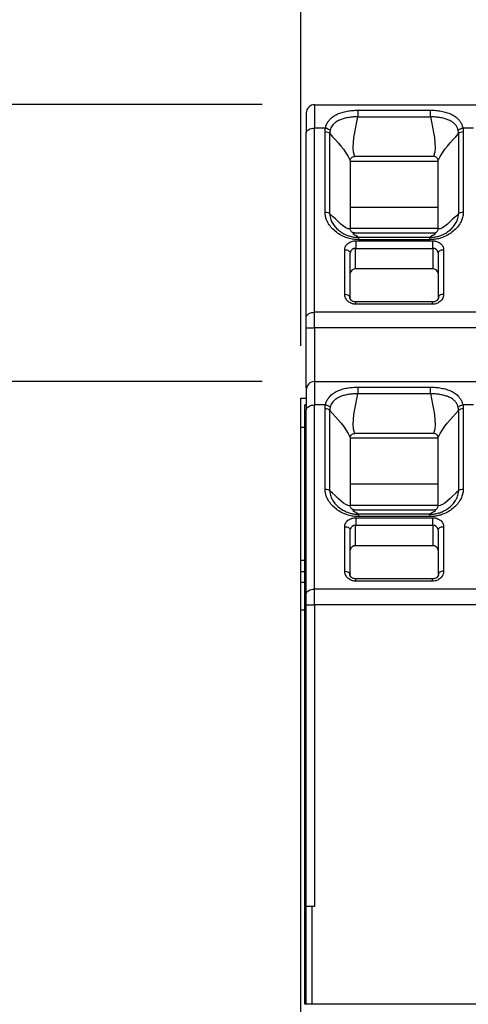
# Model space of a CAD drawing. Header units: millimetres. Extents: x 3 to 274, y 6 to 213.
# Tile 10 of 32: x 50 to 61, y 116 to 140. Entities that reach past the tile are written whole.
import ezdxf

# ---------------------------------------------------------------- set-up
doc = ezdxf.new("R2010")
doc.units = ezdxf.units.MM
doc.layers.add('DIMENSIONS', color=140, linetype='Continuous', lineweight=25)
doc.styles.add('SLDTEXTSTYLE0', font='TXT', dxfattribs={"width": 0.7})
doc.dimstyles.new('SLDDIMSTYLE0', dxfattribs={"dimtxt": 2.158008, "dimasz": 3.302, "dimexe": 0, "dimexo": 0.0625, "dimgap": 0.539502, "dimtad": 0, "dimtih": 1, "dimtoh": 1, "dimlfac": 1.5, "dimrnd": 1e-09, "dimzin": 4, "dimdsep": 46, "dimtxsty": 'SLDTEXTSTYLE0', "dimsah": 1, "dimcen": 0.09, "dimadec": 0, "dimazin": 1, "dimtfac": 1, "dimtmove": 0, "dimatfit": 0, "dimfxl": 1, "dimfrac": 2, "dimtolj": 1, "dimtzin": 12, "dimarcsym": 0})
doc.dimstyles.new('SLDDIMSTYLE1', dxfattribs={"dimtxt": 2.158008, "dimasz": 3.302, "dimexe": 0, "dimexo": 0.0625, "dimgap": 0.539502, "dimtad": 0, "dimtih": 1, "dimtoh": 1, "dimlfac": 1.5, "dimrnd": 1e-09, "dimzin": 12, "dimdsep": 46, "dimtxsty": 'SLDTEXTSTYLE0', "dimsah": 1, "dimcen": 0.09, "dimadec": 0, "dimazin": 3, "dimtfac": 1, "dimtofl": 0, "dimtmove": 0, "dimatfit": 3, "dimfxl": 1, "dimfrac": 2, "dimtolj": 1, "dimtzin": 12, "dimarcsym": 0})

# ---------------------------------------------------------------- blocks, each defined once
blk = doc.blocks.new('_D')
at = {"layer": 'DIMENSIONS', "transparency": 16777216}
for p, q in [((56.513, 132.358), (56.513, 151.476)), ((71.846, 132.358), (71.846, 151.476)), ((56.513, 148.301), (50.163, 148.301)), ((61.443, 148.301), (60.719, 148.301)), ((60.719, 148.301), (60.719, 144.871)), ((67.856, 148.301), (68.581, 148.301)), ((68.581, 148.301), (68.581, 144.871)), ((71.846, 148.301), (78.196, 148.301)), ((60.719, 144.871), (61.443, 144.871)), ((68.581, 144.871), (67.856, 144.871))]:
    blk.add_line(p, q, dxfattribs=at)
for points in [[(56.513, 148.301), (53.211, 148.809), (53.211, 147.793)], [(71.846, 148.301), (75.148, 147.793), (75.148, 148.809)]]:
    blk.add_solid(points, dxfattribs=at)
at = {"layer": 'DIMENSIONS', "transparency": 16777216, "char_height": 2.1167, "attachment_point": 1, "style": 'SLDTEXTSTYLE0'}
for s, insert in [('23.0', (61.443, 151.513)), ('0.91', (61.443, 147.6))]:
    blk.add_mtext(s, dxfattribs=dict(at, insert=insert))
blk = doc.blocks.new('_D_1')
at = {"layer": 'DIMENSIONS', "transparency": 16777216}
for p, q in [((55.576, 131.488), (43.338, 131.488)), ((46.513, 131.488), (46.513, 105.824)), ((43.307, 101.911), (42.582, 101.911)), ((42.582, 101.911), (42.582, 98.481)), ((49.719, 101.911), (50.444, 101.911)), ((50.444, 101.911), (50.444, 98.481)), ((42.582, 98.481), (43.307, 98.481)), ((50.444, 98.481), (49.719, 98.481)), ((46.513, 70.788), (46.513, 97.998)), ((55.576, 70.788), (43.338, 70.788))]:
    blk.add_line(p, q, dxfattribs=at)
for points in [[(46.513, 131.488), (46.005, 128.186), (47.021, 128.186)], [(46.513, 70.788), (47.021, 74.09), (46.005, 74.09)]]:
    blk.add_solid(points, dxfattribs=at)
at = {"layer": 'DIMENSIONS', "transparency": 16777216, "char_height": 2.1167, "attachment_point": 1, "style": 'SLDTEXTSTYLE0'}
for s, insert in [('91.1', (43.307, 105.123)), ('3.58', (43.307, 101.21))]:
    blk.add_mtext(s, dxfattribs=dict(at, insert=insert))
blk = doc.blocks.new('_D_2')
at = {"layer": 'DIMENSIONS', "transparency": 16777216}
for p, q in [((55.576, 138.222), (31.338, 138.222)), ((34.513, 138.222), (34.513, 105.824)), ((31.307, 101.911), (30.582, 101.911)), ((30.582, 101.911), (30.582, 98.481)), ((37.719, 101.911), (38.444, 101.911)), ((38.444, 101.911), (38.444, 98.481)), ((30.582, 98.481), (31.307, 98.481)), ((38.444, 98.481), (37.719, 98.481)), ((34.513, 64.054), (34.513, 97.998)), ((55.576, 64.054), (31.338, 64.054))]:
    blk.add_line(p, q, dxfattribs=at)
for points in [[(34.513, 138.222), (34.005, 134.92), (35.021, 134.92)], [(34.513, 64.054), (35.021, 67.356), (34.005, 67.356)]]:
    blk.add_solid(points, dxfattribs=at)
at = {"layer": 'DIMENSIONS', "transparency": 16777216, "char_height": 2.1167, "attachment_point": 1, "style": 'SLDTEXTSTYLE0'}
for s, insert in [('111.3', (30.409, 105.123)), ('4.38', (31.307, 101.21))]:
    blk.add_mtext(s, dxfattribs=dict(at, insert=insert))

msp = doc.modelspace()

# ---------------------------------------------------------------- linework, layer by layer
for p, q in [((56.8463, 138.2215), (71.513, 138.2215)), ((56.8463, 138.2215), (56.8463, 137.6529)), ((57.8957, 138.087), (59.6637, 138.087)), ((57.8957, 137.9281), (59.6637, 137.9281)), ((56.6463, 133.059), (56.6463, 137.5382)), ((56.8463, 133.1737), (56.8463, 137.6529)), ((57.1113, 137.6529), (56.8463, 137.6529)), ((57.1012, 135.607), (57.1012, 137.5588)), ((57.2189, 135.5665), (57.2189, 137.5182)), ((60.3404, 137.5182), (60.3404, 135.5665)), ((60.7093, 137.6529), (60.448, 137.6529)), ((60.4582, 137.5588), (60.4582, 135.607)), ((59.7375, 136.9598), (57.8219, 136.9598)), ((57.713, 136.8612), (57.713, 136.8506)), ((57.713, 136.8506), (57.713, 135.2123)), ((57.713, 136.8506), (59.8463, 136.8506)), ((59.8463, 136.8506), (59.8463, 136.8612)), ((59.8463, 135.2123), (59.8463, 136.8506)), ((57.713, 135.7326), (59.8463, 135.7326)), ((57.713, 135.2123), (57.713, 135.2027)), ((59.8463, 135.2123), (57.713, 135.2123)), ((57.8199, 135.1031), (59.7395, 135.1031)), ((59.8463, 135.2027), (59.8463, 135.2123)), ((57.8463, 134.9121), (59.713, 134.9121)), ((57.8463, 134.9121), (57.8463, 134.7264)), ((59.6491, 134.9947), (57.9102, 134.9947)), ((59.6491, 134.9384), (57.9102, 134.9384)), ((59.713, 134.9121), (59.713, 134.7264)), ((57.5797, 133.6108), (57.5797, 134.6937)), ((57.713, 133.5343), (57.713, 134.6172)), ((57.8443, 134.2293), (57.8443, 134.7264)), ((57.8463, 134.7264), (59.713, 134.7264)), ((59.715, 134.7264), (59.715, 134.2293)), ((59.8463, 134.6172), (59.8463, 133.5343)), ((59.9797, 134.6937), (59.9797, 133.6108)), ((59.715, 134.2293), (57.8443, 134.2293)), ((59.713, 133.4256), (57.8463, 133.4256)), ((59.713, 133.3687), (57.8463, 133.3687)), ((56.8463, 132.7913), (56.8463, 133.1737)), ((71.513, 133.1737), (56.8463, 133.1737)), ((56.6463, 132.7913), (56.8463, 132.7913)), ((56.6463, 131.3255), (56.6463, 132.7913)), ((71.513, 132.7913), (56.8463, 132.7913)), ((56.8463, 132.7913), (56.8463, 131.4882)), ((56.8463, 131.4882), (71.513, 131.4882)), ((56.8463, 131.4882), (56.8463, 130.9196)), ((57.8957, 131.3537), (59.6637, 131.3537)), ((56.513, 131.0879), (56.6463, 131.0879)), ((56.513, 130.3712), (56.513, 131.0879)), ((57.8957, 131.1948), (59.6637, 131.1948)), ((56.6463, 130.9215), (56.613, 130.9215)), ((56.613, 124.9215), (56.613, 130.9215)), ((56.6463, 126.3256), (56.6463, 130.8049)), ((56.8463, 126.4404), (56.8463, 130.9196)), ((57.1113, 130.9196), (56.8463, 130.9196)), ((57.1012, 128.8737), (57.1012, 130.8255)), ((57.2189, 128.8331), (57.2189, 130.7849)), ((60.3404, 130.7849), (60.3404, 128.8331)), ((60.7093, 130.9196), (60.448, 130.9196)), ((60.4582, 130.8255), (60.4582, 128.8737)), ((56.613, 130.3712), (56.513, 130.3712)), ((56.513, 127.1379), (56.513, 130.3712)), ((57.713, 130.1278), (57.713, 130.1173)), ((57.713, 130.1173), (57.713, 128.479)), ((57.713, 130.1173), (59.8463, 130.1173)), ((59.7375, 130.2265), (57.8219, 130.2265)), ((59.8463, 130.1173), (59.8463, 130.1278)), ((59.8463, 128.479), (59.8463, 130.1173)), ((57.713, 128.9993), (59.8463, 128.9993)), ((57.713, 128.479), (57.713, 128.4694)), ((59.8463, 128.479), (57.713, 128.479)), ((57.8199, 128.3698), (59.7395, 128.3698)), ((59.8463, 128.4694), (59.8463, 128.479)), ((57.8463, 128.1788), (59.713, 128.1788)), ((57.8463, 128.1788), (57.8463, 127.9931)), ((59.6491, 128.2614), (57.9102, 128.2614)), ((59.6491, 128.2051), (57.9102, 128.2051)), ((59.713, 128.1788), (59.713, 127.9931)), ((57.5797, 126.8774), (57.5797, 127.9604)), ((57.713, 126.801), (57.713, 127.8839)), ((57.8443, 127.496), (57.8443, 127.9931)), ((57.8463, 127.9931), (59.713, 127.9931)), ((59.715, 127.9931), (59.715, 127.496)), ((59.8463, 127.8839), (59.8463, 126.801)), ((59.9797, 127.9604), (59.9797, 126.8774)), ((59.715, 127.496), (57.8443, 127.496)), ((56.613, 127.1379), (56.513, 127.1379)), ((56.513, 126.8712), (56.513, 127.1379)), ((56.513, 126.8712), (56.613, 126.8712)), ((56.513, 126.6045), (56.513, 126.8712)), ((59.713, 126.6923), (57.8463, 126.6923)), ((56.613, 126.6045), (56.513, 126.6045)), ((56.513, 125.9379), (56.513, 126.6045)), ((56.8463, 126.058), (56.8463, 126.4404)), ((71.513, 126.4404), (56.8463, 126.4404)), ((59.713, 126.6354), (57.8463, 126.6354)), ((56.513, 114.7712), (56.513, 125.9379)), ((56.513, 125.9379), (56.613, 125.9379)), ((56.6463, 126.058), (56.8463, 126.058)), ((56.6463, 118.7215), (56.6463, 126.058)), ((56.8463, 126.058), (56.8463, 118.7215)), ((71.513, 126.058), (56.8463, 126.058)), ((56.6463, 124.9215), (56.613, 124.9215)), ((56.613, 118.1882), (56.613, 124.9215)), ((56.6463, 116.3548), (56.6463, 118.7215)), ((56.7797, 118.7215), (56.6463, 118.7215)), ((56.7797, 118.7215), (56.7797, 116.3548)), ((56.8463, 118.7215), (56.7797, 118.7215)), ((56.6463, 118.1882), (56.613, 118.1882)), ((56.613, 117.524), (56.613, 118.1882)), ((56.613, 116.3548), (56.613, 117.524)), ((56.613, 117.524), (56.6463, 117.524)), ((56.613, 116.3548), (56.6463, 116.3548)), ((56.613, 116.3548), (56.613, 116.3379)), ((56.6463, 116.3548), (56.7797, 116.3548)), ((56.7797, 116.3548), (61.213, 116.3548))]:
    msp.add_line(p, q)
at = {"flags": 128}
for points in [[(56.6463, 137.5382), (56.6502, 137.5606), (56.6616, 137.5821), (56.68, 137.602), (56.7049, 137.6193), (56.7352, 137.6336), (56.7698, 137.6442), (56.8073, 137.6507), (56.8463, 137.6529)], [(57.5797, 134.6937), (57.6057, 134.6922), (57.6307, 134.6879), (57.6538, 134.6808), (57.674, 134.6713), (57.6905, 134.6597), (57.7029, 134.6465), (57.7104, 134.6321), (57.713, 134.6172)], [(59.8463, 134.6172), (59.8489, 134.6321), (59.8565, 134.6465), (59.8688, 134.6597), (59.8854, 134.6713), (59.9056, 134.6808), (59.9287, 134.6879), (59.9537, 134.6922), (59.9797, 134.6937)], [(56.6463, 133.059), (56.6502, 133.0814), (56.6616, 133.1029), (56.68, 133.1227), (56.7049, 133.1401), (56.7352, 133.1544), (56.7698, 133.165), (56.8073, 133.1715), (56.8463, 133.1737)], [(56.6463, 130.8049), (56.6502, 130.8273), (56.6616, 130.8488), (56.68, 130.8686), (56.7049, 130.886), (56.7352, 130.9003), (56.7698, 130.9109), (56.8073, 130.9174), (56.8463, 130.9196)], [(57.5797, 127.9604), (57.6057, 127.9589), (57.6307, 127.9545), (57.6538, 127.9475), (57.674, 127.938), (57.6905, 127.9264), (57.7029, 127.9132), (57.7104, 127.8988), (57.713, 127.8839)], [(59.8463, 127.8839), (59.8489, 127.8988), (59.8565, 127.9132), (59.8688, 127.9264), (59.8854, 127.938), (59.9056, 127.9475), (59.9287, 127.9545), (59.9537, 127.9589), (59.9797, 127.9604)], [(56.6463, 126.3256), (56.6502, 126.348), (56.6616, 126.3695), (56.68, 126.3894), (56.7049, 126.4068), (56.7352, 126.421), (56.7698, 126.4316), (56.8073, 126.4382), (56.8463, 126.4404)]]:
    msp.add_lwpolyline(points, dxfattribs=at)
for centre, radius, start, end in [((56.8463, 138.0215), 0.2, 90, 180), ((57.8353, 134.6037), 0.1231, 85.31849, 173.32689), ((59.7241, 134.6037), 0.1231, 6.67312, 94.68151), ((57.8335, 134.1086), 0.1213, 84.88893, 173.75645), ((59.7258, 134.1086), 0.1213, 6.24355, 95.11107), ((56.8463, 131.2882), 0.2, 90, 180), ((57.8353, 127.8704), 0.1231, 85.31849, 173.32689), ((59.7241, 127.8704), 0.1231, 6.67312, 94.68151), ((57.8335, 127.3752), 0.1213, 84.88893, 173.75645), ((59.7258, 127.3752), 0.1213, 6.24355, 95.11107)]:
    msp.add_arc(centre, radius, start, end)
for points in [[(56.6463, 138.0215), (56.6463, 138.0215), (56.6463, 137.8411), (56.6463, 137.5382)], [(57.8219, 136.9598), (57.7246, 137.2338), (57.8441, 137.5946), (57.8957, 137.9281)], [(59.6637, 137.9281), (59.7153, 137.5946), (59.8348, 137.2338), (59.7375, 136.9598)], [(57.2189, 137.5182), (57.1963, 137.5426), (57.1493, 137.5588), (57.1012, 137.5588)], [(57.2264, 137.597), (57.2209, 137.569), (57.2185, 137.5428), (57.2189, 137.5182)], [(57.2189, 137.5182), (57.3917, 137.311), (57.5884, 137.1383), (57.713, 136.8612)], [(59.8463, 136.8612), (59.971, 137.1383), (60.1676, 137.311), (60.3404, 137.5182)], [(60.3404, 137.5182), (60.3408, 137.5428), (60.3385, 137.569), (60.3329, 137.597)], [(60.4582, 137.5588), (60.4101, 137.5588), (60.363, 137.5426), (60.3404, 137.5182)], [(57.1012, 135.607), (57.1493, 135.607), (57.1963, 135.5908), (57.2189, 135.5665)], [(57.713, 135.2027), (57.59, 135.1807), (57.3928, 135.4136), (57.2189, 135.5665)], [(60.3404, 135.5665), (60.1665, 135.4136), (59.9693, 135.1807), (59.8463, 135.2027)], [(60.3404, 135.5665), (60.363, 135.5908), (60.4101, 135.607), (60.4582, 135.607)], [(57.9102, 134.9947), (57.8978, 135.0302), (57.7023, 135.0722), (57.8199, 135.1031)], [(59.7395, 135.1031), (59.857, 135.0722), (59.6616, 135.0302), (59.6491, 134.9947)], [(57.9102, 134.9947), (57.9102, 134.9914), (57.9102, 134.9702), (57.9102, 134.9384)], [(59.6491, 134.9384), (59.6491, 134.9702), (59.6491, 134.9914), (59.6491, 134.9947)], [(57.5797, 133.6108), (57.632, 133.6108), (57.6828, 133.5913), (57.7029, 133.5636)], [(57.7029, 133.5636), (57.7095, 133.5543), (57.713, 133.5443), (57.713, 133.5343)], [(57.8463, 133.3687), (57.8463, 133.3892), (57.8463, 133.4219), (57.8463, 133.4279), (57.8463, 133.4238)], [(56.6463, 131.2882), (56.6463, 131.2882), (56.6463, 131.1078), (56.6463, 130.8049)], [(57.8219, 130.2265), (57.7246, 130.5004), (57.8441, 130.8612), (57.8957, 131.1948)], [(59.6637, 131.1948), (59.7153, 130.8612), (59.8348, 130.5004), (59.7375, 130.2265)], [(57.2189, 130.7849), (57.1963, 130.8093), (57.1493, 130.8255), (57.1012, 130.8255)], [(57.2264, 130.8636), (57.2209, 130.8357), (57.2185, 130.8094), (57.2189, 130.7849)], [(57.2189, 130.7849), (57.3917, 130.5777), (57.5884, 130.4049), (57.713, 130.1278)], [(59.8463, 130.1278), (59.971, 130.4049), (60.1676, 130.5777), (60.3404, 130.7849)], [(60.3404, 130.7849), (60.3408, 130.8094), (60.3385, 130.8357), (60.3329, 130.8636)], [(60.4582, 130.8255), (60.4101, 130.8255), (60.363, 130.8093), (60.3404, 130.7849)], [(57.1012, 128.8737), (57.1493, 128.8737), (57.1963, 128.8575), (57.2189, 128.8331)], [(57.713, 128.4694), (57.59, 128.4474), (57.3928, 128.6803), (57.2189, 128.8331)], [(60.3404, 128.8331), (60.1665, 128.6803), (59.9693, 128.4474), (59.8463, 128.4694)], [(60.3404, 128.8331), (60.363, 128.8575), (60.4101, 128.8737), (60.4582, 128.8737)], [(57.9102, 128.2614), (57.8978, 128.2969), (57.7023, 128.3389), (57.8199, 128.3698)], [(59.7395, 128.3698), (59.857, 128.3389), (59.6616, 128.2969), (59.6491, 128.2614)], [(57.9102, 128.2614), (57.9102, 128.258), (57.9102, 128.2368), (57.9102, 128.2051)], [(59.6491, 128.2051), (59.6491, 128.2368), (59.6491, 128.258), (59.6491, 128.2614)], [(57.5797, 126.8774), (57.632, 126.8774), (57.6828, 126.858), (57.7029, 126.8302)], [(57.7029, 126.8302), (57.7095, 126.821), (57.713, 126.811), (57.713, 126.801)], [(57.8463, 126.6354), (57.8463, 126.6559), (57.8463, 126.6886), (57.8463, 126.6946), (57.8463, 126.6904)]]:
    msp.add_open_spline(points, degree=3)
for points, knots in [([(57.1113, 137.6529), (57.1147, 137.668), (57.1214, 137.6982), (57.1374, 137.7408), (57.1577, 137.7817), (57.1829, 137.8204), (57.2257, 137.8733), (57.2942, 137.9342), (57.3958, 137.9925), (57.5098, 138.0361), (57.6333, 138.0655), (57.7627, 138.0836), (57.8519, 138.0859), (57.8957, 138.087)], [0, 0, 0, 0, 0.0505042, 0.1013277, 0.1528159, 0.2053007, 0.259096, 0.38574, 0.5142862, 0.6389399, 0.7609645, 0.8824935, 1, 1, 1, 1]), ([(57.8957, 137.9281), (57.8791, 137.9275), (57.8427, 137.9261), (57.7694, 137.921), (57.6738, 137.9101), (57.569, 137.8888), (57.4695, 137.8565), (57.3834, 137.8131), (57.317, 137.7619), (57.2721, 137.7081), (57.242, 137.6561), (57.2316, 137.6165), (57.2264, 137.597)], [0, 0, 0, 0, 0.0546361, 0.119848, 0.2431069, 0.3788501, 0.4966128, 0.6295266, 0.7526798, 0.8365838, 0.9195704, 1, 1, 1, 1]), ([(57.8957, 138.087), (57.8957, 138.0732), (57.8957, 138.0491), (57.8957, 137.9915), (57.8957, 137.9582), (57.8957, 137.9281)], [0, 0, 0, 0, 0.5, 0.5, 1, 1, 1, 1]), ([(59.6637, 138.087), (59.6854, 138.0867), (59.729, 138.0861), (59.7945, 138.0816), (59.86, 138.0743), (59.9459, 138.0604), (60.0492, 138.0356), (60.1631, 137.9926), (60.2647, 137.9351), (60.3409, 137.8678), (60.3939, 137.7973), (60.4294, 137.7287), (60.4419, 137.678), (60.448, 137.6529)], [0, 0, 0, 0, 0.0582608, 0.1172349, 0.1774772, 0.2395084, 0.3611656, 0.4855335, 0.6130645, 0.7384116, 0.8283722, 0.9150542, 1, 1, 1, 1]), ([(59.6637, 137.9281), (59.6637, 137.9582), (59.6637, 137.9915), (59.6637, 138.0491), (59.6637, 138.0732), (59.6637, 138.087)], [0, 0, 0, 0, 0.5, 0.5, 1, 1, 1, 1]), ([(60.3329, 137.597), (60.3301, 137.609), (60.3244, 137.6332), (60.3103, 137.6671), (60.2926, 137.6991), (60.2712, 137.7289), (60.2353, 137.7689), (60.1757, 137.8145), (60.0908, 137.8561), (59.9915, 137.8872), (59.8885, 137.9087), (59.7898, 137.9213), (59.7164, 137.9265), (59.6781, 137.9277), (59.6637, 137.9281)], [0, 0, 0, 0, 0.0489111, 0.0987568, 0.149155, 0.1997002, 0.2500027, 0.370751, 0.5039498, 0.6167957, 0.7569429, 0.8740343, 0.9526061, 1, 1, 1, 1]), ([(57.1012, 137.5588), (57.1016, 137.5744), (57.1025, 137.6059), (57.1084, 137.6371), (57.1113, 137.6529)], [0, 0, 0, 0, 0.4937138, 1, 1, 1, 1]), ([(57.1113, 137.6529), (57.1314, 137.6501), (57.1782, 137.6371), (57.2136, 137.6124), (57.2264, 137.597)], [0, 0, 0, 0, 0.4285714, 1, 1, 1, 1]), ([(60.3329, 137.597), (60.3458, 137.6124), (60.3812, 137.6371), (60.428, 137.6501), (60.448, 137.6529)], [0, 0, 0, 0, 0.5714286, 1, 1, 1, 1]), ([(60.448, 137.6529), (60.451, 137.6371), (60.4568, 137.6059), (60.4577, 137.5744), (60.4582, 137.5588)], [0, 0, 0, 0, 0.5062862, 1, 1, 1, 1]), ([(57.713, 136.8612), (57.713, 136.8861), (57.7219, 136.9113), (57.7613, 136.949), (57.7913, 136.9598), (57.8219, 136.9598)], [0, 0, 0, 0, 0.5, 0.5, 1, 1, 1, 1]), ([(59.8463, 136.8612), (59.8463, 136.8861), (59.8375, 136.9113), (59.7981, 136.949), (59.7681, 136.9598), (59.7375, 136.9598)], [0, 0, 0, 0, 0.5, 0.5, 1, 1, 1, 1]), ([(57.9102, 134.9384), (57.8897, 134.9388), (57.8486, 134.9397), (57.7873, 134.9467), (57.7262, 134.9579), (57.6654, 134.9737), (57.5771, 135.0032), (57.4654, 135.0555), (57.3435, 135.1406), (57.2408, 135.2415), (57.1714, 135.3435), (57.1288, 135.4383), (57.1055, 135.5223), (57.1026, 135.5789), (57.1012, 135.607)], [0, 0, 0, 0, 0.0486271, 0.0974145, 0.1467424, 0.1969788, 0.2484721, 0.3730691, 0.5001046, 0.6266093, 0.751563, 0.8362856, 0.9185569, 1, 1, 1, 1]), ([(57.2189, 135.5665), (57.2192, 135.5529), (57.2198, 135.5179), (57.2304, 135.4631), (57.2489, 135.4077), (57.2815, 135.3377), (57.3352, 135.2578), (57.4219, 135.1697), (57.5258, 135.0962), (57.632, 135.0459), (57.7313, 135.0155), (57.8193, 134.9982), (57.8799, 134.9959), (57.9102, 134.9947)], [0, 0, 0, 0, 0.0464595, 0.1193844, 0.1889518, 0.2432187, 0.3764826, 0.4978527, 0.6261851, 0.7525797, 0.8338891, 0.917072, 1, 1, 1, 1]), ([(60.4582, 135.607), (60.4577, 135.5902), (60.4566, 135.5565), (60.4483, 135.5061), (60.4349, 135.4559), (60.4161, 135.406), (60.3808, 135.3332), (60.3184, 135.2411), (60.216, 135.1401), (60.0942, 135.0549), (59.9703, 134.997), (59.8549, 134.9615), (59.7524, 134.942), (59.6835, 134.9396), (59.6491, 134.9384)], [0, 0, 0, 0, 0.0487398, 0.097631, 0.1470349, 0.1973019, 0.2487648, 0.3736644, 0.5004497, 0.6269539, 0.7517605, 0.8365108, 0.9186949, 1, 1, 1, 1]), ([(59.6491, 134.9947), (59.6675, 134.9952), (59.7042, 134.996), (59.7586, 135.0026), (59.8117, 135.0125), (59.8628, 135.0258), (59.9381, 135.0508), (60.0337, 135.0961), (60.1372, 135.1694), (60.2236, 135.2573), (60.2775, 135.3374), (60.3102, 135.4077), (60.329, 135.4635), (60.3396, 135.5182), (60.3402, 135.5532), (60.3404, 135.5665)], [0, 0, 0, 0, 0.0502003, 0.1005633, 0.1505444, 0.1996475, 0.2474451, 0.3736366, 0.5018155, 0.6231236, 0.7569101, 0.8117252, 0.8807181, 0.9545778, 1, 1, 1, 1]), ([(57.8199, 135.1031), (57.8084, 135.1031), (57.7968, 135.1046), (57.7859, 135.1076), (57.775, 135.1106), (57.7646, 135.1153), (57.7556, 135.1212), (57.7469, 135.1269), (57.7393, 135.1338), (57.7333, 135.1415), (57.7269, 135.1495), (57.7221, 135.1584), (57.7188, 135.1676), (57.7148, 135.179), (57.713, 135.1909), (57.713, 135.2027)], [0, 0, 0, 0, 0.0000516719, 0.0000516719, 0.0000516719, 0.00010354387, 0.00010354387, 0.00010354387, 0.00015352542, 0.00015352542, 0.00015352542, 0.00020601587, 0.00020601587, 0.00020601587, 0.00027077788, 0.00027077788, 0.00027077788, 0.00027077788]), ([(59.7395, 135.1031), (59.7509, 135.1031), (59.7626, 135.1046), (59.7735, 135.1076), (59.7844, 135.1106), (59.7948, 135.1153), (59.8038, 135.1212), (59.8124, 135.1269), (59.82, 135.1338), (59.8261, 135.1415), (59.8324, 135.1495), (59.8373, 135.1584), (59.8405, 135.1676), (59.8446, 135.179), (59.8463, 135.1909), (59.8463, 135.2027)], [0, 0, 0, 0, 0.00005166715, 0.00005166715, 0.00005166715, 0.00010353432, 0.00010353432, 0.00010353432, 0.00015351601, 0.00015351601, 0.00015351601, 0.00020600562, 0.00020600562, 0.00020600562, 0.00027077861, 0.00027077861, 0.00027077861, 0.00027077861]), ([(57.5797, 134.6937), (57.5801, 134.7028), (57.5809, 134.721), (57.5874, 134.748), (57.5997, 134.7795), (57.6217, 134.8144), (57.6562, 134.849), (57.6987, 134.8776), (57.746, 134.8974), (57.7959, 134.91), (57.8295, 134.9114), (57.8463, 134.9121)], [0, 0, 0, 0, 0.0795968, 0.1592228, 0.2401291, 0.3686016, 0.5000689, 0.6285428, 0.7600114, 0.8792821, 1, 1, 1, 1]), ([(59.713, 134.9121), (59.7241, 134.9118), (59.7463, 134.9112), (59.7793, 134.9058), (59.8177, 134.8957), (59.8603, 134.8777), (59.9025, 134.8494), (59.9375, 134.8147), (59.9617, 134.7759), (59.9771, 134.735), (59.9788, 134.7075), (59.9797, 134.6937)], [0, 0, 0, 0, 0.0795968, 0.1592228, 0.2401291, 0.3686016, 0.5000689, 0.6285428, 0.7600114, 0.8792821, 1, 1, 1, 1]), ([(57.8463, 133.3687), (57.8352, 133.3691), (57.813, 133.3698), (57.7799, 133.3758), (57.7413, 133.387), (57.6986, 133.4072), (57.6564, 133.4386), (57.6216, 133.4771), (57.5975, 133.52), (57.5823, 133.5652), (57.5805, 133.5955), (57.5797, 133.6108)], [0, 0, 0, 0, 0.0755037, 0.1513025, 0.2288341, 0.3535315, 0.4837095, 0.6135601, 0.7489187, 0.8732882, 1, 1, 1, 1]), ([(59.9797, 133.6108), (59.9793, 133.6007), (59.9785, 133.5806), (59.9719, 133.5507), (59.9544, 133.5007), (59.9179, 133.4498), (59.8612, 133.4074), (59.8137, 133.3852), (59.7636, 133.3711), (59.7299, 133.3695), (59.713, 133.3687)], [0, 0, 0, 0, 0.0836964, 0.167181, 0.251537, 0.5158065, 0.643222, 0.771023, 0.8852764, 1, 1, 1, 1]), ([(59.9797, 133.6108), (59.9623, 133.6096), (59.9275, 133.6073), (59.8822, 133.5899), (59.8652, 133.5724), (59.8567, 133.5638)], [0, 0, 0, 0, 0.3342153, 0.6684306, 1, 1, 1, 1]), ([(57.8463, 133.423), (57.8356, 133.4237), (57.8139, 133.4251), (57.7835, 133.4347), (57.7564, 133.449), (57.7263, 133.4745), (57.7012, 133.5144), (57.7023, 133.5472), (57.7029, 133.5638)], [0, 0, 0, 0, 0.1144494, 0.2306037, 0.3501816, 0.4741422, 0.7332386, 1, 1, 1, 1]), ([(59.8568, 133.5637), (59.8572, 133.5471), (59.8579, 133.5143), (59.8331, 133.4743), (59.8027, 133.4491), (59.7757, 133.4347), (59.7454, 133.425), (59.7237, 133.4237), (59.713, 133.4231)], [0, 0, 0, 0, 0.2671671, 0.5262362, 0.6500388, 0.7695939, 0.8856933, 1, 1, 1, 1]), ([(59.713, 133.4226), (59.713, 133.4234), (59.713, 133.4276), (59.713, 133.4255), (59.713, 133.4238)], [0, 0, 0, 0, 0.1797127, 1, 1, 1, 1]), ([(59.713, 133.3687), (59.713, 133.3783), (59.713, 133.3975), (59.713, 133.4161), (59.713, 133.4206), (59.713, 133.4226)], [0, 0, 0, 0, 0.3595939, 0.7191878, 1, 1, 1, 1]), ([(59.8567, 133.5638), (59.8566, 133.5637), (59.8469, 133.5554), (59.8466, 133.5448), (59.8463, 133.5343)], [0, 0, 0, 0, 0.0078546, 1, 1, 1, 1]), ([(56.6463, 132.7913), (56.6463, 132.8106), (56.6463, 132.8488), (56.6463, 132.9049), (56.6463, 132.9588), (56.6463, 133.0108), (56.6463, 133.0428), (56.6463, 133.059)], [0, 0, 0, 0, 0.2030766, 0.4015455, 0.5984545, 0.7969234, 1, 1, 1, 1]), ([(57.1113, 130.9196), (57.1147, 130.9346), (57.1214, 130.9648), (57.1374, 131.0075), (57.1577, 131.0483), (57.1829, 131.0871), (57.2257, 131.14), (57.2942, 131.2008), (57.3958, 131.2592), (57.5098, 131.3028), (57.6333, 131.3321), (57.7627, 131.3503), (57.8519, 131.3526), (57.8957, 131.3537)], [0, 0, 0, 0, 0.0505042, 0.1013277, 0.1528159, 0.2053007, 0.259096, 0.38574, 0.5142862, 0.6389399, 0.7609645, 0.8824935, 1, 1, 1, 1]), ([(57.8957, 131.3537), (57.8957, 131.3399), (57.8957, 131.3158), (57.8957, 131.2582), (57.8957, 131.2249), (57.8957, 131.1948)], [0, 0, 0, 0, 0.5, 0.5, 1, 1, 1, 1]), ([(59.6637, 131.3537), (59.6854, 131.3534), (59.729, 131.3528), (59.7945, 131.3483), (59.86, 131.341), (59.9459, 131.3271), (60.0492, 131.3023), (60.1631, 131.2593), (60.2647, 131.2018), (60.3409, 131.1345), (60.3939, 131.064), (60.4294, 130.9954), (60.4419, 130.9447), (60.448, 130.9196)], [0, 0, 0, 0, 0.05826081, 0.11723491, 0.17747716, 0.23950836, 0.36116564, 0.48553354, 0.6130645, 0.73841156, 0.82837222, 0.91505421, 1, 1, 1, 1]), ([(59.6637, 131.1948), (59.6637, 131.2249), (59.6637, 131.2582), (59.6637, 131.3158), (59.6637, 131.3399), (59.6637, 131.3537)], [0, 0, 0, 0, 0.5, 0.5, 1, 1, 1, 1]), ([(57.8957, 131.1948), (57.8791, 131.1942), (57.8427, 131.1928), (57.7694, 131.1877), (57.6738, 131.1768), (57.569, 131.1554), (57.4695, 131.1232), (57.3834, 131.0798), (57.317, 131.0285), (57.2721, 130.9748), (57.242, 130.9228), (57.2316, 130.8831), (57.2264, 130.8636)], [0, 0, 0, 0, 0.0546361, 0.119848, 0.2431069, 0.3788501, 0.4966128, 0.6295266, 0.7526798, 0.8365838, 0.9195704, 1, 1, 1, 1]), ([(60.3329, 130.8636), (60.3301, 130.8757), (60.3244, 130.8999), (60.3103, 130.9337), (60.2926, 130.9658), (60.2712, 130.9956), (60.2353, 131.0356), (60.1757, 131.0812), (60.0908, 131.1227), (59.9915, 131.1538), (59.8885, 131.1754), (59.7898, 131.188), (59.7164, 131.1932), (59.6781, 131.1944), (59.6637, 131.1948)], [0, 0, 0, 0, 0.0489111, 0.0987568, 0.149155, 0.1997002, 0.2500027, 0.370751, 0.5039498, 0.6167957, 0.7569429, 0.8740343, 0.9526061, 1, 1, 1, 1]), ([(57.1012, 130.8255), (57.1016, 130.8411), (57.1025, 130.8726), (57.1084, 130.9038), (57.1113, 130.9196)], [0, 0, 0, 0, 0.4937138, 1, 1, 1, 1]), ([(57.1113, 130.9196), (57.1314, 130.9168), (57.1782, 130.9038), (57.2136, 130.8791), (57.2264, 130.8636)], [0, 0, 0, 0, 0.4285714, 1, 1, 1, 1]), ([(60.3329, 130.8636), (60.3458, 130.8791), (60.3812, 130.9038), (60.428, 130.9168), (60.448, 130.9196)], [0, 0, 0, 0, 0.5714286, 1, 1, 1, 1]), ([(60.448, 130.9196), (60.451, 130.9038), (60.4568, 130.8726), (60.4577, 130.8411), (60.4582, 130.8255)], [0, 0, 0, 0, 0.50628619, 1, 1, 1, 1]), ([(57.713, 130.1278), (57.713, 130.1528), (57.7219, 130.178), (57.7613, 130.2157), (57.7913, 130.2265), (57.8219, 130.2265)], [0, 0, 0, 0, 0.5, 0.5, 1, 1, 1, 1]), ([(59.8463, 130.1278), (59.8463, 130.1528), (59.8375, 130.178), (59.7981, 130.2157), (59.7681, 130.2265), (59.7375, 130.2265)], [0, 0, 0, 0, 0.5, 0.5, 1, 1, 1, 1]), ([(57.9102, 128.2051), (57.8897, 128.2055), (57.8486, 128.2064), (57.7873, 128.2134), (57.7262, 128.2246), (57.6654, 128.2403), (57.5771, 128.2699), (57.4654, 128.3222), (57.3435, 128.4072), (57.2408, 128.5081), (57.1714, 128.6102), (57.1288, 128.7049), (57.1055, 128.789), (57.1026, 128.8456), (57.1012, 128.8737)], [0, 0, 0, 0, 0.0486271, 0.0974145, 0.1467424, 0.1969788, 0.2484721, 0.3730691, 0.5001046, 0.6266093, 0.751563, 0.8362856, 0.9185569, 1, 1, 1, 1]), ([(57.2189, 128.8331), (57.2192, 128.8195), (57.2198, 128.7845), (57.2304, 128.7298), (57.2489, 128.6744), (57.2815, 128.6044), (57.3352, 128.5244), (57.4219, 128.4363), (57.5258, 128.3629), (57.632, 128.3126), (57.7313, 128.2821), (57.8193, 128.2649), (57.8799, 128.2626), (57.9102, 128.2614)], [0, 0, 0, 0, 0.0464595, 0.1193844, 0.1889518, 0.2432187, 0.3764826, 0.4978527, 0.6261851, 0.7525797, 0.8338891, 0.917072, 1, 1, 1, 1]), ([(60.4582, 128.8737), (60.4577, 128.8569), (60.4566, 128.8232), (60.4483, 128.7727), (60.4349, 128.7226), (60.4161, 128.6726), (60.3808, 128.5999), (60.3184, 128.5078), (60.216, 128.4067), (60.0942, 128.3215), (59.9703, 128.2637), (59.8549, 128.2282), (59.7524, 128.2087), (59.6835, 128.2063), (59.6491, 128.2051)], [0, 0, 0, 0, 0.0487398, 0.097631, 0.1470349, 0.1973019, 0.2487648, 0.3736644, 0.5004497, 0.6269539, 0.7517605, 0.8365108, 0.9186949, 1, 1, 1, 1]), ([(59.6491, 128.2614), (59.6675, 128.2618), (59.7042, 128.2627), (59.7586, 128.2692), (59.8117, 128.2792), (59.8628, 128.2925), (59.9381, 128.3175), (60.0337, 128.3627), (60.1372, 128.436), (60.2236, 128.524), (60.2775, 128.6041), (60.3102, 128.6744), (60.329, 128.7302), (60.3396, 128.7848), (60.3402, 128.8198), (60.3404, 128.8331)], [0, 0, 0, 0, 0.0502003, 0.1005633, 0.1505444, 0.1996475, 0.2474451, 0.3736366, 0.5018155, 0.6231236, 0.7569101, 0.8117252, 0.8807181, 0.9545778, 1, 1, 1, 1]), ([(57.8199, 128.3698), (57.8084, 128.3698), (57.7968, 128.3712), (57.7859, 128.3743), (57.775, 128.3773), (57.7646, 128.3819), (57.7556, 128.3878), (57.7469, 128.3935), (57.7393, 128.4005), (57.7333, 128.4081), (57.7269, 128.4162), (57.7221, 128.4251), (57.7188, 128.4343), (57.7148, 128.4456), (57.713, 128.4576), (57.713, 128.4694)], [0, 0, 0, 0, 0.0000516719, 0.0000516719, 0.0000516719, 0.00010354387, 0.00010354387, 0.00010354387, 0.00015352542, 0.00015352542, 0.00015352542, 0.00020601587, 0.00020601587, 0.00020601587, 0.00027077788, 0.00027077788, 0.00027077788, 0.00027077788]), ([(59.7395, 128.3698), (59.7509, 128.3698), (59.7626, 128.3712), (59.7735, 128.3743), (59.7844, 128.3773), (59.7948, 128.3819), (59.8038, 128.3878), (59.8124, 128.3935), (59.82, 128.4005), (59.8261, 128.4081), (59.8324, 128.4162), (59.8373, 128.4251), (59.8405, 128.4343), (59.8446, 128.4456), (59.8463, 128.4576), (59.8463, 128.4694)], [0, 0, 0, 0, 0.00005166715, 0.00005166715, 0.00005166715, 0.00010353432, 0.00010353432, 0.00010353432, 0.00015351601, 0.00015351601, 0.00015351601, 0.00020600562, 0.00020600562, 0.00020600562, 0.00027077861, 0.00027077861, 0.00027077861, 0.00027077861]), ([(57.5797, 127.9604), (57.5801, 127.9695), (57.5809, 127.9877), (57.5874, 128.0147), (57.5997, 128.0462), (57.6217, 128.081), (57.6562, 128.1156), (57.6987, 128.1442), (57.746, 128.1641), (57.7959, 128.1767), (57.8295, 128.1781), (57.8463, 128.1788)], [0, 0, 0, 0, 0.0795968, 0.1592228, 0.2401291, 0.3686016, 0.5000689, 0.6285428, 0.7600114, 0.8792821, 1, 1, 1, 1]), ([(59.713, 128.1788), (59.7241, 128.1785), (59.7463, 128.1778), (59.7793, 128.1725), (59.8177, 128.1624), (59.8603, 128.1444), (59.9025, 128.1161), (59.9375, 128.0813), (59.9617, 128.0426), (59.9771, 128.0016), (59.9788, 127.9742), (59.9797, 127.9604)], [0, 0, 0, 0, 0.07959676, 0.1592228, 0.24012907, 0.3686016, 0.50006889, 0.62854276, 0.7600114, 0.87928211, 1, 1, 1, 1]), ([(57.8463, 126.6354), (57.8352, 126.6358), (57.813, 126.6365), (57.7799, 126.6425), (57.7413, 126.6537), (57.6986, 126.6738), (57.6564, 126.7052), (57.6216, 126.7438), (57.5975, 126.7866), (57.5823, 126.8318), (57.5805, 126.8621), (57.5797, 126.8774)], [0, 0, 0, 0, 0.0755037, 0.1513025, 0.2288341, 0.3535315, 0.4837095, 0.6135601, 0.7489187, 0.8732882, 1, 1, 1, 1]), ([(57.8463, 126.6897), (57.8356, 126.6904), (57.8139, 126.6917), (57.7835, 126.7013), (57.7564, 126.7157), (57.7263, 126.7411), (57.7012, 126.7811), (57.7023, 126.8138), (57.7029, 126.8305)], [0, 0, 0, 0, 0.1144494, 0.2306037, 0.3501816, 0.4741422, 0.7332386, 1, 1, 1, 1]), ([(59.9797, 126.8774), (59.9793, 126.8674), (59.9785, 126.8472), (59.9719, 126.8173), (59.9544, 126.7674), (59.9179, 126.7164), (59.8612, 126.674), (59.8137, 126.6518), (59.7636, 126.6378), (59.7299, 126.6362), (59.713, 126.6354)], [0, 0, 0, 0, 0.0836964, 0.167181, 0.251537, 0.5158065, 0.643222, 0.771023, 0.8852764, 1, 1, 1, 1]), ([(59.8568, 126.8304), (59.8572, 126.8138), (59.8579, 126.781), (59.8331, 126.741), (59.8027, 126.7157), (59.7757, 126.7014), (59.7454, 126.6917), (59.7237, 126.6904), (59.713, 126.6898)], [0, 0, 0, 0, 0.2671671, 0.5262362, 0.6500388, 0.7695939, 0.8856933, 1, 1, 1, 1]), ([(59.713, 126.6893), (59.713, 126.6901), (59.713, 126.6943), (59.713, 126.6922), (59.713, 126.6904)], [0, 0, 0, 0, 0.1797127, 1, 1, 1, 1]), ([(59.713, 126.6354), (59.713, 126.645), (59.713, 126.6642), (59.713, 126.6827), (59.713, 126.6873), (59.713, 126.6893)], [0, 0, 0, 0, 0.3595939, 0.7191878, 1, 1, 1, 1]), ([(59.8567, 126.8304), (59.8566, 126.8304), (59.8469, 126.822), (59.8466, 126.8114), (59.8463, 126.801)], [0, 0, 0, 0, 0.0078546, 1, 1, 1, 1]), ([(59.9797, 126.8774), (59.9623, 126.8763), (59.9275, 126.8739), (59.8822, 126.8566), (59.8652, 126.8391), (59.8567, 126.8304)], [0, 0, 0, 0, 0.3342153, 0.6684306, 1, 1, 1, 1]), ([(56.6463, 126.058), (56.6463, 126.0773), (56.6463, 126.1155), (56.6463, 126.1716), (56.6463, 126.2255), (56.6463, 126.2775), (56.6463, 126.3095), (56.6463, 126.3256)], [0, 0, 0, 0, 0.2030766, 0.4015455, 0.5984545, 0.7969234, 1, 1, 1, 1])]:
    msp.add_open_spline(points, degree=3, knots=knots)

# ---------------------------------------------------------------- dimensions: what is measured, and where the dimension line sits
at = {"layer": 'DIMENSIONS'}
dim = msp.add_linear_dim(base=(71.8463, 148.3011), p1=(56.513, 131.0879), p2=(71.8463, 131.0879), dimstyle='SLDDIMSTYLE0', dxfattribs=at)
dim.commit()
dim.dimension.update_dxf_attribs({"geometry": '_D', "text_midpoint": (64.6496, 148.3011), "dimtype": 160})
for base, p1, p2, picture, middle in [((34.513, 64.0542), (56.8463, 138.2215), (56.8463, 64.0542), '_D_2', (34.513, 101.911)), ((46.513, 70.7876), (56.8463, 131.4882), (56.8463, 70.7876), '_D_1', (46.513, 101.911))]:
    dim = msp.add_linear_dim(base=base, p1=p1, p2=p2, angle=90, dimstyle='SLDDIMSTYLE1', dxfattribs=at)
    dim.commit()
    dim.dimension.update_dxf_attribs({"geometry": picture, "text_midpoint": middle, "dimtype": 160})

doc.saveas('drawing.dxf')
